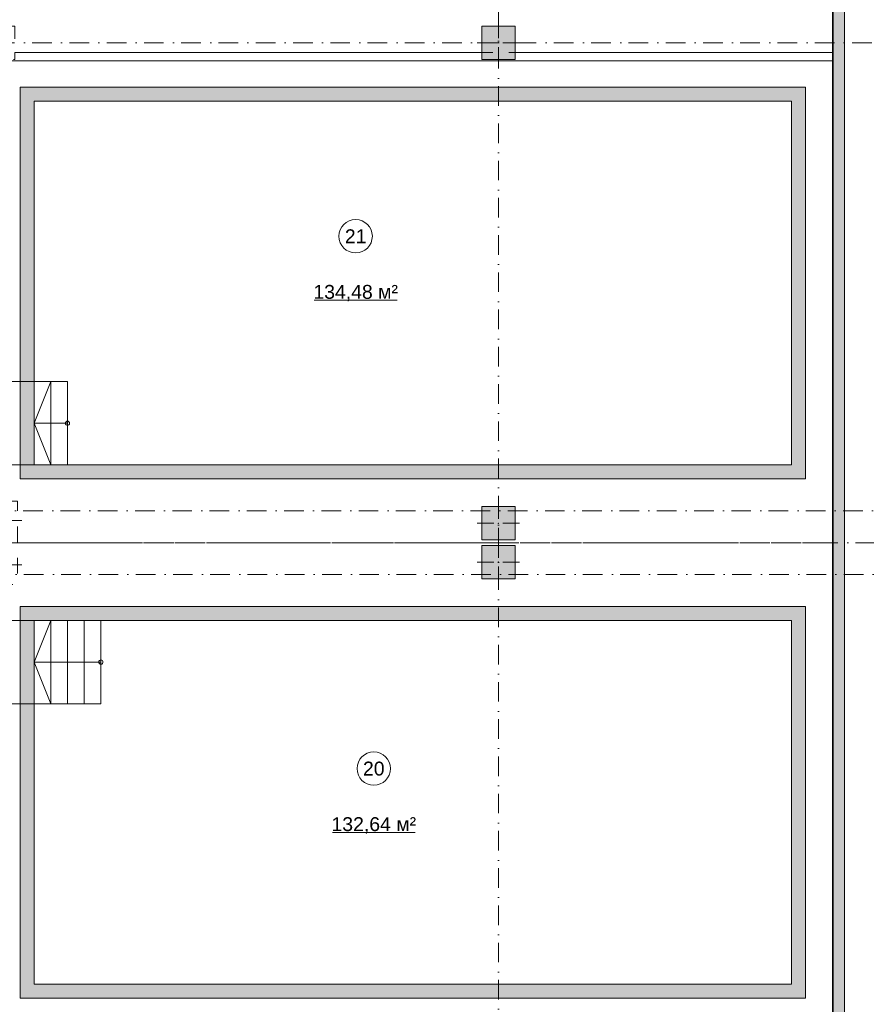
# Model space of a CAD drawing. Header units: millimetres. Extents: x -14761 to 157739, y -22400 to 107990.
# Tile 168 of 256: x 126390 to 141618, y 18690 to 36415. Entities that reach past the tile are written whole.
import ezdxf

# ---------------------------------------------------------------- set-up
doc = ezdxf.new("R2010")
doc.units = ezdxf.units.MM
doc.header["$MEASUREMENT"] = 0
doc.linetypes.add('Штриховая', pattern=[564.444447, 282.222223, -282.222223])
doc.linetypes.add('Штрихпунктирная', pattern=[670.277762, 352.777767, -176.388884, 0, -141.111112])
for name, color, linetype in [('Конструктив - ГКЛ', 7, 'Continuous'), ('Конструктив - Колонны', 7, 'Continuous'), ('Конструктив - Лестницы в бассейны', 7, 'Continuous'), ('Конструктив - стены бассейнов жб нов', 7, 'Continuous'), ('Конструктив - Стены Внутр сущ.', 7, 'Continuous'), ('Элемент Модели - Зона', 7, 'Continuous'), ('Элемент Модели - Оси', 7, 'Continuous')]:
    doc.layers.add(name, color=color, linetype=linetype)
doc.styles.add('СГЕНЕРИР_СТИЛЬ_1', font='txt')

msp = doc.modelspace()

# ---------------------------------------------------------------- hatches: boundary and pattern name
at = {"layer": 'Конструктив - ГКЛ', "linetype": 'Continuous', "lineweight": 0, "true_color": 0x000000}
msp.add_hatch(color=18, dxfattribs=at).paths.add_polyline_path([(141013, 45100), (141013, 18325), (141025, 18325), (141025, 45100)])
at = {"layer": 'Конструктив - Колонны', "linetype": 'Continuous', "lineweight": 0, "true_color": 0x000000}
for points in [[(134700, 35700), (135300, 35700), (135300, 36300), (134700, 36300)], [(134700, 27050), (135300, 27050), (135300, 27650), (134700, 27650)], [(134700, 26350), (135300, 26350), (135300, 26950), (134700, 26950)]]:
    msp.add_hatch(color=18, dxfattribs=at).paths.add_polyline_path(points)
at = {"layer": 'Конструктив - стены бассейнов жб нов', "linetype": 'Continuous', "lineweight": 0, "true_color": 0x000000}
for points in [[(126650, 34950), (126400, 35200), (126400, 34950)], [(126650, 35200), (126400, 35200), (126650, 34950)], [(126650, 34950), (140275, 34950), (140275, 35200), (126650, 35200)], [(140275, 34950), (140525, 35200), (140275, 35200)], [(140275, 34950), (140525, 34950), (140525, 35200)], [(126650, 28400), (126650, 34950), (126400, 34950), (126400, 28400)], [(140275, 34950), (140275, 28400), (140525, 28400), (140525, 34950)], [(126650, 28400), (126400, 28150), (126650, 28150)], [(126400, 28400), (126400, 28150), (126650, 28400)], [(140275, 28400), (126650, 28400), (126650, 28150), (140275, 28150)], [(140275, 28150), (140525, 28150), (140275, 28400)], [(140275, 28400), (140525, 28150), (140525, 28400)], [(126650, 25850), (126400, 25850), (126650, 25600)], [(126650, 25600), (126400, 25850), (126400, 25600)], [(126650, 25600), (140275, 25600), (140275, 25850), (126650, 25850)], [(140275, 25600), (140525, 25850), (140275, 25850)], [(140275, 25600), (140525, 25600), (140525, 25850)], [(126650, 19050), (126650, 25600), (126400, 25600), (126400, 19050)], [(140275, 25600), (140275, 19050), (140525, 19050), (140525, 25600)], [(126650, 19050), (126400, 18800), (126650, 18800)], [(126400, 19050), (126400, 18800), (126650, 19050)], [(140275, 19050), (126650, 19050), (126650, 18800), (140275, 18800)], [(140275, 18800), (140525, 18800), (140275, 19050)], [(140275, 19050), (140525, 18800), (140525, 19050)]]:
    msp.add_hatch(color=18, dxfattribs=at).paths.add_polyline_path(points)
at = {"layer": 'Конструктив - Стены Внутр сущ.', "linetype": 'Continuous', "lineweight": 0, "true_color": 0x000000}
for points in [[(141025, 36000), (141225, 36000), (141225, 45300), (141025, 45300)], [(141225, 10820), (141225, 36000), (141025, 36000), (141025, 10820)]]:
    msp.add_hatch(color=18, dxfattribs=at).paths.add_polyline_path(points)

# ---------------------------------------------------------------- linework, layer by layer
at = {"layer": 'Конструктив - ГКЛ', "color": 251, "linetype": 'Continuous', "lineweight": 20, "true_color": 0x575757, "flags": 128}
for points in [[(141025, 18325), (141025, 45310)], [(141013, 45100), (141013, 18325)]]:
    msp.add_lwpolyline(points, dxfattribs=at)
at = {"layer": 'Конструктив - Колонны', "color": 251, "linetype": 'Continuous', "lineweight": 5, "true_color": 0x575757}
for p, q in [((135000, 36080), (135000, 36380)), ((134920, 36000), (134620, 36000)), ((135080, 36000), (135380, 36000)), ((135000, 35920), (135000, 35620)), ((135000, 27430), (135000, 27730)), ((126080, 27400), (126430, 27400)), ((134920, 27350), (134620, 27350)), ((135080, 27350), (135380, 27350)), ((135000, 27270), (135000, 26970)), ((135000, 26730), (135000, 27030)), ((126080, 26600), (126430, 26600)), ((134920, 26650), (134620, 26650)), ((135080, 26650), (135380, 26650)), ((135000, 26570), (135000, 26270))]:
    msp.add_line(p, q, dxfattribs=at)
at = {"layer": 'Конструктив - Колонны', "color": 251, "linetype": 'Continuous', "lineweight": 15, "true_color": 0x575757, "flags": 128}
for points in [[(134700, 35700), (135300, 35700), (135300, 36300), (134700, 36300)], [(134700, 27050), (135300, 27050), (135300, 27650), (134700, 27650)], [(134700, 26350), (135300, 26350), (135300, 26950), (134700, 26950)]]:
    msp.add_lwpolyline(points, close=True, dxfattribs=at)
at = {"layer": 'Конструктив - Колонны', "color": 251, "linetype": 'Continuous', "lineweight": 5, "true_color": 0x575757}
for p in [(135000, 36000), (135000, 27350), (135000, 26650)]:
    msp.add_point(p, dxfattribs=at)
at = {"layer": 'Конструктив - Лестницы в бассейны', "color": 7, "linetype": 'Continuous', "lineweight": 15}
for p, q in [((126650, 28400), (126650, 29900)), ((126650, 29900), (126950, 29900)), ((126650, 29150), (126950, 29900)), ((126950, 28400), (126950, 29900)), ((126950, 29900), (127250, 29900)), ((126950, 29900), (126950, 28400)), ((127250, 29900), (127250, 28400)), ((126950, 29150), (126650, 29150)), ((126950, 28400), (126650, 29150)), ((127250, 29150), (126950, 29150)), ((126950, 28400), (126650, 28400)), ((127250, 28400), (126950, 28400)), ((126650, 24100), (126650, 25600)), ((126650, 25600), (126950, 25600)), ((126650, 24850), (126950, 25600)), ((126950, 24100), (126950, 25600)), ((126950, 25600), (127250, 25600)), ((126950, 25600), (126950, 24100)), ((127250, 24100), (127250, 25600)), ((127250, 25600), (127550, 25600)), ((127250, 25600), (127250, 24100)), ((127550, 24100), (127550, 25600)), ((127550, 25600), (127850, 25600)), ((127550, 25600), (127550, 24100)), ((127850, 25600), (127850, 24100)), ((126950, 24850), (126650, 24850)), ((126950, 24100), (126650, 24850)), ((127550, 24850), (126950, 24850)), ((127850, 24850), (127550, 24850)), ((126950, 24100), (126650, 24100)), ((127250, 24100), (126950, 24100)), ((127550, 24100), (127250, 24100)), ((127850, 24100), (127550, 24100))]:
    msp.add_line(p, q, dxfattribs=at)
at = {"layer": 'Конструктив - Лестницы в бассейны', "color": 7, "linetype": 'Continuous', "lineweight": 15, "flags": 128}
for points in [[(126650, 28400), (125675, 28400), (125675, 29900), (126650, 29900)], [(126650, 24100), (125675, 24100), (125675, 25600), (126650, 25600)]]:
    msp.add_lwpolyline(points, close=True, dxfattribs=at)
for points in [[(127250, 29113, -1), (127250, 29188, -1)], [(127850, 24813, -1), (127850, 24888, -1)]]:
    msp.add_lwpolyline(points, format="xyb", close=True, dxfattribs=at)
at = {"layer": 'Конструктив - стены бассейнов жб нов', "color": 251, "linetype": 'Continuous', "lineweight": 15, "true_color": 0x575757}
for p, q in [((141013, 35813), (141013, 35825)), ((141013, 35800), (141013, 35813)), ((141013, 35700), (141013, 35800)), ((141013, 35688), (141013, 35700)), ((141013, 35675), (141013, 35688))]:
    msp.add_line(p, q, dxfattribs=at)
at = {"layer": 'Конструктив - стены бассейнов жб нов', "color": 251, "linetype": 'Continuous', "lineweight": 15, "true_color": 0x575757, "flags": 128}
for points in [[(134700, 35825), (126300, 35825)], [(141013, 35825), (135300, 35825)], [(141025, 35825), (141025, 35813)], [(141025, 35813), (141025, 35800)], [(125700, 35675), (141013, 35675)], [(141025, 35800), (141025, 35700)], [(141025, 35700), (141025, 35688)], [(141025, 35688), (141025, 35675)]]:
    msp.add_lwpolyline(points, dxfattribs=at)
at = {"layer": 'Конструктив - стены бассейнов жб нов', "color": 251, "linetype": 'Continuous', "lineweight": 20, "true_color": 0x575757, "flags": 128}
for points in [[(126400, 35200), (126400, 34950)], [(140275, 35200), (126400, 35200)], [(140525, 35200), (140275, 35200)], [(140525, 28150), (140525, 35200)], [(126400, 34950), (126400, 28150)], [(126650, 34950), (140275, 34950)], [(126650, 28400), (126650, 34950)], [(140275, 34950), (140275, 28400)], [(140275, 28400), (126650, 28400)], [(126400, 28150), (126650, 28150)], [(126650, 28150), (140275, 28150)], [(140525, 28150), (140275, 28150)], [(126400, 25850), (126650, 25850)], [(126400, 25850), (126400, 18800)], [(140275, 25850), (126650, 25850)], [(140525, 25850), (140275, 25850)], [(140525, 18800), (140525, 25850)], [(126650, 19050), (126650, 25600)], [(126650, 25600), (140275, 25600)], [(140275, 25600), (140275, 19050)], [(140275, 19050), (126650, 19050)], [(126400, 18800), (126650, 18800)], [(126650, 18800), (140275, 18800)], [(140525, 18800), (140275, 18800)]]:
    msp.add_lwpolyline(points, dxfattribs=at)
at = {"layer": 'Конструктив - Стены Внутр сущ.', "color": 251, "linetype": 'Continuous', "lineweight": 20, "true_color": 0x575757, "flags": 128}
for points in [[(141025, 45300), (141025, 36000)], [(141225, 36000), (141225, 45300)], [(141025, 36000), (141025, 10820)], [(141225, 10820), (141225, 36000)]]:
    msp.add_lwpolyline(points, dxfattribs=at)
at = {"layer": 'Элемент Модели - Зона', "color": 7, "linetype": 'Continuous', "lineweight": 15}
for p, q in [((131688, 31363), (133178, 31363)), ((132014, 21781), (133504, 21781))]:
    msp.add_line(p, q, dxfattribs=at)
at = {"layer": 'Элемент Модели - Зона', "color": 7, "linetype": 'Штриховая', "lineweight": 15, "flags": 128}
for points in [[(120850, 18309), (120850, 18300), (122410, 18300), (122410, 18320), (125725, 18320), (125725, 24100), (125700, 24100), (125700, 25600), (125725, 25600), (125725, 26250), (125650, 26250), (125650, 27750), (125725, 27750), (125725, 28400), (125700, 28400), (125700, 29900), (125725, 29900), (125725, 35700), (125700, 35700), (125700, 36300), (126300, 36300), (126300, 35825), (134700, 35825), (134700, 36300), (135300, 36300), (135300, 35825), (141025, 35825), (141025, 45000), (138381, 45000), (135300, 45000), (135300, 44700), (134700, 44700), (134700, 45000), (126300, 45000), (126300, 44700), (125700, 44700), (125700, 45000), (122696, 45000), (122696, 42752), (124332, 42752), (124332, 39578), (122696, 39578), (122696, 37205), (120850, 37205)], [(125725, 35700), (125725, 27750), (126350, 27750), (126350, 27000), (141025, 27000), (141025, 35825), (126300, 35825), (126300, 35700)], [(125725, 18300), (141025, 18300), (141025, 27000), (126350, 27000), (126350, 26250), (125725, 26250)]]:
    msp.add_lwpolyline(points, close=True, dxfattribs=at)
at = {"layer": 'Элемент Модели - Зона', "color": 7, "linetype": 'Continuous', "lineweight": 15, "flags": 128}
for points in [[(132733, 32516, 1), (132133, 32516, 1)], [(133059, 22934, 1), (132459, 22934, 1)]]:
    msp.add_lwpolyline(points, format="xyb", close=True, dxfattribs=at)
at = {"layer": 'Элемент Модели - Оси', "color": 7, "linetype": 'Штрихпунктирная', "lineweight": 15}
for p, q in [((135000, 92200), (135000, -1975)), ((-12153, 36000), (155043, 36000)), ((-12314, 27575), (155203, 27575)), ((-12761, 27000), (155650, 27000)), ((-12302, 26425), (155192, 26425))]:
    msp.add_line(p, q, dxfattribs=at)

# ---------------------------------------------------------------- texts
at = {"layer": 'Элемент Модели - Зона', "color": 7, "lineweight": 15, "char_height": 250, "attachment_point": 5, "style": 'СГЕНЕРИР_СТИЛЬ_1'}
for s, insert in [('\\A1;{\\pqc;\\fArial|b0|i0|c204|p38;21}', (132433, 32516)), ('\\A1;{\\pqc;\\fArial|b0|i0|c204|p38;134,48 м²}', (132433, 31492)), ('\\A1;{\\pqc;\\fArial|b0|i0|c204|p38;20}', (132759, 22932)), ('\\A1;{\\pqc;\\fArial|b0|i0|c204|p38;132,64 м²}', (132759, 21910))]:
    msp.add_mtext(s, dxfattribs=dict(at, insert=insert))

doc.saveas('drawing.dxf')
